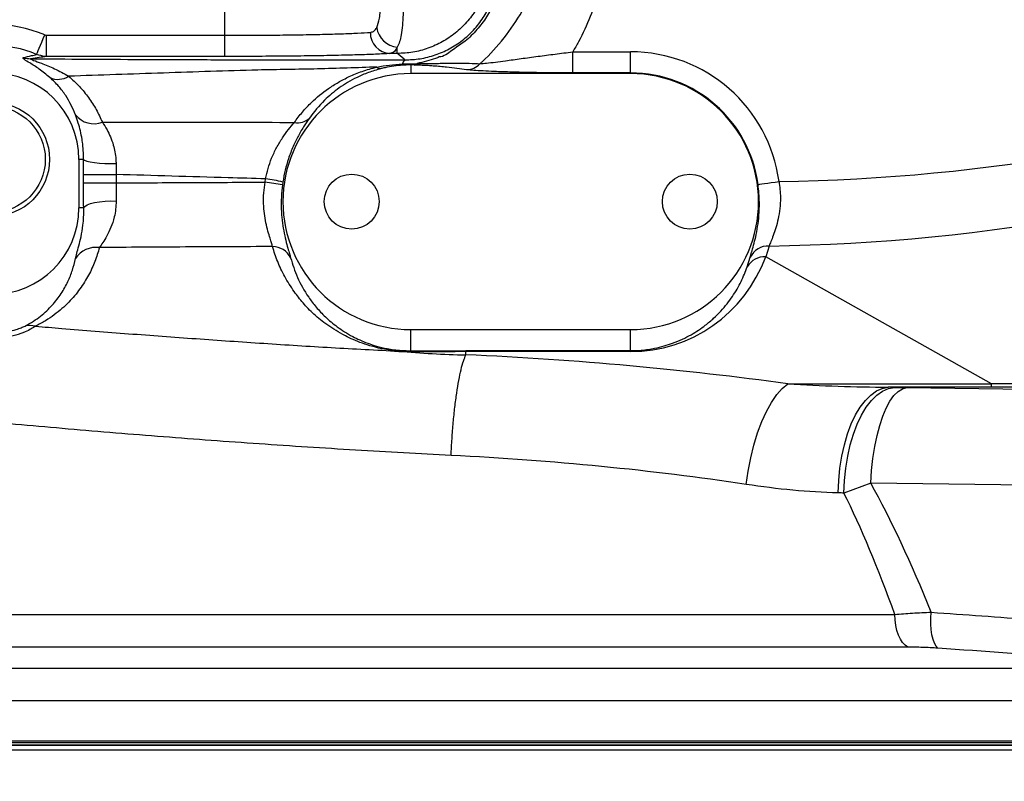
# Model space of a CAD drawing. Extents: x 0 to 8410, y 0 to 5940.
# Tile 79 of 158: x 4198 to 4431, y 1836 to 2016. Entities that reach past the tile are written whole.
import ezdxf

# ---------------------------------------------------------------- set-up
doc = ezdxf.new("R2010")
doc.units = 0
doc.header["$LTSCALE"] = 10
doc.layers.get('0').update_dxf_attribs({"linetype": 'CONTINUOUS'})
doc.styles.add('SLDTEXTSTYLE0', font='TXT', dxfattribs={"width": 0.605})
doc.dimstyles.new('SLDDIMSTYLE1', dxfattribs={"dimtxt": 50, "dimasz": 50, "dimexe": 0, "dimexo": 0.0625, "dimgap": 12.5, "dimtad": 1, "dimdec": 1, "dimrnd": 1e-09, "dimzin": 12, "dimtxsty": 'SLDTEXTSTYLE0', "dimsah": 1, "dimcen": 0.09, "dimazin": 3, "dimtfac": 1, "dimtofl": 0, "dimtmove": 0, "dimatfit": 3, "dimtolj": 1, "dimtzin": 12})
doc.dimstyles.new('SLDDIMSTYLE10', dxfattribs={"dimtxt": 50, "dimasz": 50, "dimexe": 0, "dimexo": 0.0625, "dimgap": -12.5, "dimtad": 0, "dimtih": 1, "dimtoh": 1, "dimdec": 1, "dimlfac": 0.5, "dimrnd": 1e-09, "dimzin": 12, "dimtxsty": 'SLDTEXTSTYLE0', "dimblk1": 'NONE', "dimsah": 1, "dimcen": 0, "dimazin": 3, "dimtfac": 1, "dimtmove": 0, "dimatfit": 3, "dimtolj": 1})
doc.dimstyles.new('SLDDIMSTYLE2', dxfattribs={"dimtxt": 50, "dimasz": 50, "dimexe": 0, "dimexo": 0.0625, "dimgap": 12.5, "dimtad": 1, "dimdec": 0, "dimrnd": 1e-09, "dimzin": 12, "dimtxsty": 'SLDTEXTSTYLE0', "dimsah": 1, "dimcen": 0.09, "dimazin": 3, "dimtfac": 1, "dimtofl": 0, "dimtmove": 0, "dimatfit": 3, "dimtolj": 1, "dimtzin": 12})

# ---------------------------------------------------------------- blocks, each defined once
blk = doc.blocks.new('_D_1')
at = {"color": 7, "linetype": 'CONTINUOUS'}
for p, q in [((4681.63, 2513.02), (4681.63, 1264.41)), ((4261.63, 1476.98), (4261.63, 1264.41)), ((4681.63, 1279.41), (4261.63, 1279.41))]:
    blk.add_line(p, q, dxfattribs=at)
for points in [[(4261.63, 1279.41), (4311.63, 1271.91), (4311.63, 1286.91)], [(4681.63, 1279.41), (4631.63, 1286.91), (4631.63, 1271.91)]]:
    blk.add_solid(points, dxfattribs=at)
at = {"color": 7, "linetype": 'CONTINUOUS', "insert": (4414.34, 1343.86), "char_height": 50, "attachment_point": 1, "style": 'SLDTEXTSTYLE0'}
blk.add_mtext('420', dxfattribs=at)
blk = doc.blocks.new('_D_4')
at = {"color": 7, "linetype": 'CONTINUOUS'}
for p, q in [((3314.5, 2596.74), (3314.5, 1264.41)), ((4261.63, 1476.98), (4261.63, 1264.41)), ((3314.5, 1279.41), (4261.63, 1279.41))]:
    blk.add_line(p, q, dxfattribs=at)
for points in [[(3314.5, 1279.41), (3364.5, 1271.91), (3364.5, 1286.91)], [(4261.63, 1279.41), (4211.63, 1286.91), (4211.63, 1271.91)]]:
    blk.add_solid(points, dxfattribs=at)
at = {"color": 7, "linetype": 'CONTINUOUS', "insert": (3730.78, 1343.86), "char_height": 50, "attachment_point": 1, "style": 'SLDTEXTSTYLE0'}
blk.add_mtext('947', dxfattribs=at)
blk = doc.blocks.new('_D_5')
at = {"color": 7, "linetype": 'CONTINUOUS'}
for p, q in [((7748.62, 2513.02), (7748.62, 776.49)), ((4261.63, 1476.98), (4261.63, 776.49)), ((4261.63, 791.49), (7748.62, 791.49))]:
    blk.add_line(p, q, dxfattribs=at)
for points in [[(4261.63, 791.49), (4311.63, 783.99), (4311.63, 798.99)], [(7748.62, 791.49), (7698.62, 798.99), (7698.62, 783.99)]]:
    blk.add_solid(points, dxfattribs=at)
at = {"color": 7, "linetype": 'CONTINUOUS', "insert": (5928.74, 855.94), "char_height": 50, "attachment_point": 1, "style": 'SLDTEXTSTYLE0'}
blk.add_mtext('3487', dxfattribs=at)
blk = doc.blocks.new('_D_6')
at = {"color": 7, "linetype": 'CONTINUOUS'}
for p, q in [((4661.63, 2533.02), (3022.36, 2533.02)), ((3037.36, 1533.02), (3037.36, 2533.02)), ((4543.1, 1533.02), (3022.36, 1533.02))]:
    blk.add_line(p, q, dxfattribs=at)
for points in [[(3037.36, 2533.02), (3029.86, 2483.02), (3044.86, 2483.02)], [(3037.36, 1533.02), (3044.86, 1583.02), (3029.86, 1583.02)]]:
    blk.add_solid(points, dxfattribs=at)
at = {"color": 7, "linetype": 'CONTINUOUS', "insert": (2972.9, 1956.63), "char_height": 50, "attachment_point": 1, "rotation": 90, "style": 'SLDTEXTSTYLE0'}
blk.add_mtext('1000', dxfattribs=at)
blk = doc.blocks.new('_D_9')
at = {"color": 7, "linetype": 'CONTINUOUS'}
for p, q in [((6136.63, 4639.08), (2746.63, 4639.08)), ((2761.63, 4639.08), (2761.63, 1533.02)), ((3861.91, 1533.02), (2746.63, 1533.02))]:
    blk.add_line(p, q, dxfattribs=at)
for points in [[(2761.63, 4639.08), (2754.13, 4589.08), (2769.13, 4589.08)], [(2761.63, 1533.02), (2769.13, 1583.02), (2754.13, 1583.02)]]:
    blk.add_solid(points, dxfattribs=at)
at = {"color": 7, "linetype": 'CONTINUOUS', "insert": (2697.18, 3009.66), "char_height": 50, "attachment_point": 1, "rotation": 90, "style": 'SLDTEXTSTYLE0'}
blk.add_mtext('3106', dxfattribs=at)
blk = doc.blocks.new('_D_25')
at = {"color": 7, "linetype": 'CONTINUOUS'}
for p, q in [((2062.62, 5429.6), (2293.31, 4952.44)), ((2293.31, 4952.44), (2402.63, 4726.35)), ((2433.35, 4741.69), (2433.35, 4820.85)), ((2433.35, 4820.85), (2655.21, 4820.85)), ((2655.21, 4820.85), (2655.21, 4741.69)), ((2655.21, 4741.69), (2433.35, 4741.69)), ((2402.63, 4726.35), (2660.94, 4726.35))]:
    blk.add_line(p, q, dxfattribs=at)
blk.add_arc((2177.97, 5191.02), 4417.95, 270.87652, 299.0424, dxfattribs=at)
blk.add_solid([(2293.31, 4952.44), (2308.32, 4904.16), (2321.83, 4910.69)], dxfattribs=at)
at = {"color": 7, "linetype": 'CONTINUOUS', "char_height": 50, "attachment_point": 1, "style": 'SLDTEXTSTYLE0'}
for s, insert in [('%%c', (2450.54, 4806.14)), ('265', (2523.44, 4806.28))]:
    blk.add_mtext(s, dxfattribs=dict(at, insert=insert))
blk = doc.blocks.new('_NONE')

msp = doc.modelspace()

# ---------------------------------------------------------------- linework, layer by layer
at = {"color": 8, "linetype": 'CONTINUOUS'}
for p, q in [((4246.634054, 2012.350817), (4246.634054, 2082.72176)), ((4204.428041, 2007.352521), (4204.428041, 2012.350817)), ((4204.428041, 2012.350817), (4246.634054, 2012.350817)), ((4246.634054, 2007.352521), (4246.634054, 2012.350817)), ((4287.412014, 2008.047779), (4287.412014, 2009.577741)), ((4328.939932, 2003.454705), (4328.939932, 2008.447875)), ((4328.939932, 2008.447875), (4342.634054, 2008.447875)), ((4342.634054, 2003.454705), (4342.634054, 2008.447875)), ((4246.634054, 2007.352521), (4204.428041, 2007.352521)), ((4287.412014, 2008.047779), (4285.69638, 2008.047779)), ((4290.634053, 2005.3355), (4290.634053, 2003.283789)), ((4291.403188, 2005.318781), (4290.634053, 2005.3355)), ((4291.146411, 2005.643358), (4292.095976, 2005.670537)), ((4342.634054, 2003.454705), (4328.939932, 2003.454705)), ((4342.634054, 2003.454705), (4342.634054, 2003.283789)), ((4213.173805, 1983.021726), (4212.071495, 1983.021726)), ((4213.147612, 1979.435523), (4213.173805, 1983.021726)), ((4220.87569, 1982.044985), (4220.898131, 1979.435523)), ((4213.147612, 1977.443148), (4213.147612, 1979.435523)), ((4213.147612, 1979.435523), (4220.898131, 1979.435523)), ((4220.898131, 1979.435523), (4220.898131, 1977.443148)), ((4256.137003, 1977.614959), (4256.24862, 1978.410889)), ((4213.147612, 1977.443148), (4220.898131, 1977.443148)), ((4220.898131, 1977.443148), (4220.899334, 1973.136325)), ((4260.337827, 1977.655907), (4260.23999, 1976.971497)), ((4213.21998, 1971.521725), (4212.071495, 1971.521725)), ((4375.397505, 1962.526222), (4374.600986, 1959.965696)), ((4370.239386, 1957.637836), (4370.920258, 1959.880401)), ((4427.992674, 1929.93166), (4374.600986, 1959.965696)), ((4290.634053, 1937.751551), (4290.634053, 1942.759712)), ((4342.634054, 1937.776645), (4342.634054, 1942.759712)), ((4290.634053, 1937.751551), (4303.654464, 1937.776645)), ((4303.654464, 1937.776645), (4342.634054, 1937.776645)), ((4303.654464, 1937.776645), (4303.654464, 1937.541981)), ((4303.654464, 1936.807145), (4303.654464, 1937.541981)), ((4342.634054, 1937.541981), (4303.654464, 1937.541981)), ((4342.634054, 1937.776645), (4342.634054, 1937.541981)), ((4379.838312, 1929.93166), (4427.992674, 1929.93166)), ((4427.992674, 1929.120888), (4403.566213, 1929.120888)), ((4405.068087, 1929.092516), (4407.966735, 1929.04674)), ((4407.966735, 1929.04674), (4479.716258, 1928.131511)), ((4427.992674, 1929.120888), (4427.992674, 1929.93166)), ((4399.455594, 1906.458099), (4393.115254, 1904.107739)), ((4471.205117, 1905.54287), (4399.455594, 1906.458099)), ((3986.634048, 1875.390013), (4405.142578, 1875.390013)), ((4408.236848, 1867.662598), (3980.704608, 1867.662598)), ((3962.063493, 1862.667729), (4468.027698, 1862.667729)), ((4485.0062, 1854.940315), (3956.134053, 1854.940315)), ((3964.719834, 1845.107515), (4558.548274, 1845.107515)), ((4575.54421, 1843.32036), (3936.762484, 1843.32036)), ((4573.2089, 1844.483693), (3950.059207, 1844.483693))]:
    msp.add_line(p, q, dxfattribs=at)
at = {"color": 7, "linetype": 'CONTINUOUS'}
for p, q in [((4342.634054, 2003.283789), (4290.634053, 2003.283789)), ((4212.071495, 1983.021726), (4212.071495, 1971.521725)), ((4290.634053, 1942.759712), (4342.634054, 1942.759712)), ((3956.134053, 1845.521738), (4567.134055, 1845.521738)), ((3950.930776, 1844.521751), (4572.337331, 1844.521751))]:
    msp.add_line(p, q, dxfattribs=at)
at = {"color": 8, "linetype": 'CONTINUOUS', "flags": 128}
for points in [[(4202.096341, 2007.84107), (4202.160722, 2007.993807), (4202.289241, 2008.298685), (4202.477491, 2008.745243), (4202.719012, 2009.318193), (4203.005528, 2009.997894), (4203.327211, 2010.761012), (4203.673033, 2011.581411), (4204.031134, 2012.430896)], [(4289.234577, 2006.543686), (4289.037042, 2006.706704), (4287.643017, 2007.857134), (4287.412014, 2008.047779)], [(4213.173805, 1983.021726), (4213.434102, 1982.802023), (4213.975104, 1982.593079), (4214.770241, 1982.405176), (4215.780473, 1982.247581), (4216.9562, 1982.127954), (4218.239693, 1982.052256), (4219.567927, 1982.024123), (4220.87569, 1982.044985)], [(4372.793751, 1977.090945), (4372.931549, 1977.109541), (4373.242127, 1977.151443), (4373.71433, 1977.215161), (4374.331201, 1977.298399), (4375.070581, 1977.398147), (4375.905918, 1977.510859), (4376.8072, 1977.632453), (4377.742062, 1977.758606)], [(4213.21998, 1971.521725), (4213.477058, 1971.884479), (4214.014454, 1972.229441), (4214.805825, 1972.539713), (4215.812395, 1972.800096), (4216.984837, 1972.997834), (4218.265688, 1973.123242), (4219.592193, 1973.170181), (4220.899334, 1973.136325)], [(4369.987952, 1906.139244), (4370.440358, 1909.316619), (4371.047663, 1912.441631), (4371.799851, 1915.462752), (4372.684533, 1918.330212), (4373.68712, 1920.996745), (4374.791095, 1923.418392), (4375.978263, 1925.555249), (4377.229044, 1927.372058), (4378.522838, 1928.838928), (4379.838312, 1929.93166)], [(4391.738536, 1904.136111), (4391.864436, 1907.090415), (4392.154353, 1910.003294), (4392.604249, 1912.833949), (4393.207805, 1915.542652), (4393.956559, 1918.091496), (4394.840019, 1920.444687), (4395.845803, 1922.569295), (4396.959799, 1924.435516), (4398.166405, 1926.017185), (4399.448695, 1927.292128), (4400.788712, 1928.242494), (4402.167665, 1928.854932), (4403.566213, 1929.120888)], [(4393.115254, 1904.107739), (4393.242361, 1907.062222), (4393.535258, 1909.97528), (4393.989848, 1912.806054), (4394.599738, 1915.514906), (4395.356374, 1918.063839), (4396.249177, 1920.41712), (4397.265615, 1922.541757), (4398.391428, 1924.407949), (4399.610849, 1925.989558), (4400.906773, 1927.264382), (4402.261036, 1928.214599), (4403.654667, 1928.826829), (4405.068087, 1929.092516)], [(4399.455594, 1906.458099), (4399.649101, 1909.423758), (4399.962576, 1912.31211), (4400.391491, 1915.081461), (4400.929677, 1917.691846), (4401.569339, 1920.105686), (4402.301269, 1922.288139), (4403.114917, 1924.207677), (4403.998556, 1925.836702), (4404.9394, 1927.15164), (4405.923935, 1928.133567), (4406.937914, 1928.768327), (4407.966735, 1929.04674)], [(4408.236848, 1867.662598), (4407.5944, 1868.103107), (4406.997981, 1868.738254), (4406.463506, 1869.551082), (4406.00528, 1870.519926), (4405.635523, 1871.618827), (4405.364128, 1872.81849), (4405.198338, 1874.086847), (4405.142578, 1875.390013)], [(4415.340947, 1867.424627), (4414.906042, 1867.898573), (4414.519729, 1868.597795), (4414.19399, 1869.500627), (4413.938956, 1870.578964), (4413.762542, 1871.79934), (4413.670229, 1873.123874), (4413.664894, 1874.511381), (4413.746687, 1875.918795)]]:
    msp.add_lwpolyline(points, dxfattribs=at)
at = {"color": 7, "linetype": 'CONTINUOUS'}
for centre, radius in [((4191.634054, 1983.021738), 13.5), ((4191.634054, 1983.021738), 12.5), ((4276.634054, 1973.021738), 6.5), ((4356.634054, 1973.021738), 6.5)]:
    msp.add_circle(centre, radius, dxfattribs=at)
at = {"color": 8, "linetype": 'CONTINUOUS'}
for centre, radius, start, end in [((4191.634054, 1983.021738), 31.915306, 67.14273059, 112.85726164), ((4285.933704, 2012.930972), 4.888956, 178.65127346, 267.21760732), ((4287.832687, 2014.880864), 5.319782, 187.42362409, 265.46448312), ((4191.634054, 1983.021738), 26.934332, 67.14273059, 112.85726164), ((4342.634054, 1973.021738), 35.426124, 7.68407703, 90), ((4200.737885, 2012.585733), 5.761735, 252.06827567, 269.66688402), ((4290.057852, 2005.381532), 1.424213, 125.31393522, 172.43502298), ((4283.528219, 2005.794714), 1.32601, 225.73132019, 270.92908325), ((4289.224229, 2005.653399), 0.584317, 188.3018421, 217.72610856), ((4290.452933, 2006.21721), 0.900121, 281.6081439, 320.39224468), ((4291.216843, 2006.543894), 1.239204, 278.64863659, 315.18886668), ((4303.705903, 2008.764229), 4.539835, 271.767739, 316.37805252), ((4207.168323, 2006.454322), 4.518983, 244.85756854, 303.4172403), ((4342.634054, 1973.021738), 30.432976, 7.68407703, 90), ((4215.645221, 1996.959878), 5.526744, 217.95623315, 291.1920232), ((4263.900187, 1995.503896), 3.845938, 257.5263006, 315.03815454), ((4250.571236, 1936.208834), 42.582228, 76.74070087, 82.33807983), ((4250.489828, 1928.20324), 49.733375, 78.69400939, 83.48005962), ((4216.207763, 1956.287645), 5.922146, 82.9383856, 146.4210747), ((4257.873869, 1957.562788), 4.82432, 26.83187555, 89.7086576), ((4375.22996, 1957.69864), 4.830488, 88.01229785, 153.14945804), ((4374.361758, 1955.163935), 4.807717, 87.14783352, 149.03135352), ((4200.488337, 1938.683391), 5.049667, 74.97966586, 102.69024885), ((4290.255437, 1937.462791), 0.476164, 6.52704792, 37.33182259)]:
    msp.add_arc(centre, radius, start, end, dxfattribs=at)
at = {"color": 7, "linetype": 'CONTINUOUS'}
for centre, radius, start, end in [((4191.634054, 1983.021738), 20.437443, 0, 180), ((4290.634054, 1973.021738), 30.262039, 90, 270), ((4342.634054, 1973.021738), 30.262039, 270, 90), ((4191.634054, 1971.521738), 20.437443, 180, 0)]:
    msp.add_arc(centre, radius, start, end, dxfattribs=at)
at = {"color": 8, "linetype": 'CONTINUOUS'}
for centre, major_axis, ratio, start_param, end_param in [((4302.527634, 2381.18739), (-400.643515, 225.370982), 0.8353605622, 2.1808208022, 2.5195251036), ((4302.527634, 2381.18739), (412.29268, -231.923899), 0.8455810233, 5.31666714, 5.6611177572), ((4342.634054, 1972.157217), (0, 34.615229), 0.9867179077, 3.1415926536, 4.352467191), ((4261.634054, 1840.974601), (300, 0), 0.3226223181, 1.1658013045, 1.4302662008), ((4261.634054, 1919.89127), (300, 0), 0.0349207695, 1.0722908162, 1.0779819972), ((5162.803109, 1897.2631), (862.311989, -26.542686), 0.0222758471, 2.4160945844, 2.5915424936), ((5162.803109, 1880.273456), (854.597071, -42.036238), 0.0291133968, 2.4317204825, 2.6071683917), ((4261.634054, 1817.182176), (275, 0), 0.3519516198, 1.1658013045, 1.4302646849), ((4248.016232, -1326.997627), (108.624196, 3271.385348), 0.0903832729, 6.0812107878, 6.1337311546), ((4261.634054, 1894.906499), (275, 0), 0.0380953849, 1.0722908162, 1.0779819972), ((4261.634054, -1330.831458), (94.64537, 3271.391552), 0.0789266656, 6.0855173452, 6.1360290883)]:
    msp.add_ellipse(centre, major_axis=major_axis, ratio=ratio, start_param=start_param, end_param=end_param, dxfattribs=at)
for points, knots in [([(4306.992324, 2005.632212), (4307.166008, 2005.789368), (4309.225106, 2007.652527), (4312.829578, 2011.608499), (4316.761318, 2017.417784), (4319.525896, 2023.134546), (4321.47737, 2028.500809), (4323.152541, 2033.96501), (4327.735288, 2048.758654), (4335.885742, 2072.688986), (4344.254585, 2097.12726), (4348.924071, 2110.484472), (4349.734897, 2112.803866)], [0, 0, 0, 0, 0.0060365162, 0.071565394, 0.137130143, 0.1861134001, 0.2352704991, 0.284635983, 0.3339044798, 0.6352827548, 0.9366691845, 1, 1, 1, 1]), ([(4361.737104, 2112.212171), (4357.819315, 2099.441444), (4349.983327, 2073.898653), (4341.066679, 2044.154941), (4335.85045, 2024.998482), (4333.195104, 2016.721159), (4330.967346, 2011.921245), (4329.401775, 2009.239106), (4328.939932, 2008.447875)], [0, 0, 0, 0, 0.36780854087, 0.73565558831, 0.85482438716, 0.91449452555, 0.97477591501, 1, 1, 1, 1]), ([(4309.202088, 2027.10255), (4309.099788, 2026.471773), (4308.799804, 2024.622096), (4307.834331, 2021.648336), (4306.14645, 2018.334826), (4303.908254, 2015.359942), (4301.213291, 2012.792756), (4298.117621, 2010.721493), (4294.724342, 2009.199401), (4291.119545, 2008.235272), (4288.647858, 2008.110277), (4287.412014, 2008.047779)], [0, 0, 0, 0, 0.0607305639, 0.1780851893, 0.2954399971, 0.4128440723, 0.530248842, 0.6477023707, 0.7651560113, 0.8825780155, 1, 1, 1, 1]), ([(4289.234577, 2006.543686), (4290.428976, 2006.594944), (4292.856296, 2006.699114), (4296.400923, 2007.614698), (4299.772941, 2009.066582), (4302.836872, 2011.061382), (4305.551084, 2013.559077), (4307.801337, 2016.448958), (4309.503378, 2019.671142), (4310.586295, 2022.756231), (4310.917527, 2024.769291), (4311.050458, 2025.577177)], [0, 0, 0, 0, 0.1139837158, 0.23164351, 0.3450713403, 0.4618566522, 0.5758928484, 0.6931590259, 0.8061039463, 0.9221851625, 1, 1, 1, 1]), ([(4312.033942, 2025.973131), (4311.839837, 2024.972191), (4311.412229, 2022.76716), (4310.147921, 2019.538038), (4308.34495, 2016.251886), (4306.008065, 2013.282212), (4303.32068, 2010.669467), (4300.35765, 2008.903837), (4298.456626, 2007.238999), (4297.322409, 2007.239004), (4297.322391, 2007.239004)], [0, 0, 0, 0, 0.1228727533, 0.2706839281, 0.4185215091, 0.5725000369, 0.7264044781, 0.8632243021, 0.9999977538, 1, 1, 1, 1]), ([(4282.557495, 2014.193525), (4282.800393, 2014.854213), (4283.181799, 2015.891652), (4283.4152, 2018.012665), (4283.518238, 2019.630036), (4283.552621, 2020.710966), (4283.565041, 2021.101405)], [0, 0, 0, 0, 0.40218277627, 0.63152260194, 0.86690355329, 1, 1, 1, 1]), ([(4288.852314, 2018.782844), (4288.837635, 2018.262139), (4288.797058, 2016.822774), (4288.660393, 2014.648553), (4288.386167, 2012.520008), (4287.988356, 2010.781051), (4287.605592, 2009.981901), (4287.412014, 2009.577741)], [0, 0, 0, 0, 0.1282222, 0.3544399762, 0.5867147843, 0.7909859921, 1, 1, 1, 1]), ([(4246.634054, 2012.350817), (4248.684093, 2012.353745), (4252.843642, 2012.359685), (4258.88065, 2012.407619), (4264.622071, 2012.483369), (4269.808879, 2012.586323), (4274.363024, 2012.71488), (4278.290409, 2012.867018), (4280.107502, 2012.985068), (4281.046102, 2013.046046)], [0, 0, 0, 0, 0.1391387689, 0.2823138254, 0.4214552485, 0.5646314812, 0.7037997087, 0.8470008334, 1, 1, 1, 1]), ([(4281.046102, 2013.046046), (4281.302827, 2013.101579), (4281.825117, 2013.214557), (4282.288291, 2013.711559), (4282.507693, 2014.104363), (4282.557495, 2014.193525)], [0, 0, 0, 0, 0.4276822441, 0.8700902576, 1, 1, 1, 1]), ([(4204.031134, 2012.430896), (4204.140926, 2012.395368), (4204.271198, 2012.353213), (4204.406734, 2012.351143), (4204.428041, 2012.350817)], [0, 0, 0, 0, 0.842792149, 1, 1, 1, 1]), ([(4287.412014, 2009.577741), (4287.355445, 2009.458812), (4287.11145, 2008.945844), (4286.589551, 2008.279688), (4285.996796, 2008.125781), (4285.69638, 2008.047779)], [0, 0, 0, 0, 0.1295665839, 0.5588528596, 1, 1, 1, 1]), ([(4306.992324, 2005.632212), (4307.48343, 2005.672928), (4308.492698, 2005.756604), (4310.617099, 2006.019624), (4313.327363, 2006.38472), (4316.699832, 2006.846178), (4320.643138, 2007.371992), (4324.759299, 2007.911328), (4327.536418, 2008.267747), (4328.939932, 2008.447875)], [0, 0, 0, 0, 0.1091151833, 0.2242422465, 0.3419997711, 0.5068091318, 0.6751780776, 0.8358400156, 1, 1, 1, 1]), ([(4205.248343, 2002.363493), (4204.393755, 2003.057853), (4202.685002, 2004.44623), (4200.56537, 2005.756299), (4199.186256, 2006.583804), (4198.711595, 2006.987245), (4198.897276, 2007.073067), (4198.963942, 2007.10388)], [0, 0, 0, 0, 0.2762262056, 0.5523154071, 0.7602640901, 0.9139265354, 1, 1, 1, 1]), ([(4198.963942, 2007.10388), (4199.627615, 2007.249834), (4200.755139, 2007.497796), (4201.70541, 2007.741013), (4202.096341, 2007.84107)], [0, 0, 0, 0, 0.58861096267, 1, 1, 1, 1]), ([(4200.704387, 2006.824096), (4200.672919, 2006.803324), (4200.581432, 2006.742936), (4201.461251, 2006.393079), (4203.427739, 2005.682675), (4206.313676, 2004.531019), (4208.537206, 2003.301597), (4209.657071, 2002.682407)], [0, 0, 0, 0, 0.0727271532, 0.2114406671, 0.4166465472, 0.7061981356, 1, 1, 1, 1]), ([(4204.428041, 2007.352521), (4203.868201, 2007.264178), (4202.748241, 2007.087449), (4201.385784, 2006.911895), (4200.704387, 2006.824096)], [0, 0, 0, 0, 0.4998757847, 1, 1, 1, 1]), ([(4200.704387, 2006.824096), (4205.007905, 2006.788488), (4213.640342, 2006.717062), (4227.035317, 2006.642737), (4238.42593, 2006.602059), (4247.679888, 2006.583893), (4258.097603, 2006.576223), (4269.072683, 2006.572213), (4280.608883, 2006.563717), (4286.357985, 2006.550366), (4289.234577, 2006.543686)], [0, 0, 0, 0, 0.15107240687, 0.30303650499, 0.45784487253, 0.53569965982, 0.61368128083, 0.80677169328, 0.90331724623, 1, 1, 1, 1]), ([(4204.428041, 2007.352521), (4204.302935, 2007.354961), (4203.506179, 2007.3705), (4202.741202, 2007.625831), (4202.096341, 2007.84107)], [0, 0, 0, 0, 0.1570203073, 1, 1, 1, 1]), ([(4285.69638, 2008.047779), (4285.194569, 2008.016962), (4284.190947, 2007.955328), (4281.75436, 2007.843329), (4278.143162, 2007.71723), (4272.991218, 2007.589077), (4267.080269, 2007.485727), (4260.600088, 2007.409803), (4253.715578, 2007.361759), (4248.994561, 2007.3556), (4246.634054, 2007.352521)], [0, 0, 0, 0, 0.0765666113, 0.1531332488, 0.2942922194, 0.435450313, 0.5765875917, 0.717724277, 0.8588622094, 1, 1, 1, 1]), ([(4297.322391, 2007.239004), (4297.322372, 2007.238994), (4297.05892, 2007.098485), (4295.327738, 2006.500537), (4293.56805, 2006.048604), (4292.095976, 2005.670537)], [0, 0, 0, 0, 0.0000115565, 0.1634553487, 1, 1, 1, 1]), ([(4282.602633, 2004.845192), (4277.912956, 2004.679636), (4268.530751, 2004.348423), (4255.407623, 2004.200837), (4243.249113, 2003.810072), (4232.014535, 2003.430321), (4220.787119, 2003.056042), (4213.367082, 2002.806952), (4209.657071, 2002.682407)], [0, 0, 0, 0, 0.1922100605, 0.3845370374, 0.5374246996, 0.6902427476, 0.8451216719, 1, 1, 1, 1]), ([(4263.069497, 1991.74874), (4263.685611, 1992.572482), (4264.920551, 1994.223592), (4267.49654, 1996.935324), (4270.325258, 1999.28071), (4273.425476, 2001.249983), (4276.073526, 2002.638685), (4279.074938, 2003.900257), (4281.418148, 2004.527914), (4282.602633, 2004.845192)], [0, 0, 0, 0, 0.1493739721, 0.2994055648, 0.5237350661, 0.6386437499, 0.7535134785, 0.8754018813, 1, 1, 1, 1]), ([(4283.549721, 2004.468878), (4282.536847, 2004.176971), (4280.485948, 2003.585909), (4277.095497, 2002.089748), (4273.520642, 1999.921889), (4269.721818, 1996.741946), (4267.747268, 1994.222608), (4266.621486, 1992.786218)], [0, 0, 0, 0, 0.1186932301, 0.2403339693, 0.4648988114, 0.6949143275, 1, 1, 1, 1]), ([(4282.602633, 2004.845192), (4283.573671, 2005.016173), (4285.534023, 2005.361352), (4287.602271, 2005.499376), (4288.646035, 2005.569031)], [0, 0, 0, 0, 0.4953389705, 1, 1, 1, 1]), ([(4288.762067, 2005.295863), (4288.04016, 2005.232388), (4286.566865, 2005.102846), (4284.862398, 2004.785959), (4283.871937, 2004.54671), (4283.549721, 2004.468878)], [0, 0, 0, 0, 0.3932804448, 0.8026218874, 1, 1, 1, 1]), ([(4288.646035, 2005.569031), (4288.809865, 2005.575673), (4289.649837, 2005.609732), (4290.478983, 2005.628362), (4291.146411, 2005.643358)], [0, 0, 0, 0, 0.1950416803, 1, 1, 1, 1]), ([(4290.634053, 2005.3355), (4290.142057, 2005.337661), (4289.524499, 2005.340373), (4288.890892, 2005.303383), (4288.762067, 2005.295863)], [0, 0, 0, 0, 0.79667999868, 1, 1, 1, 1]), ([(4303.845948, 2004.226555), (4302.33177, 2004.416753), (4300.396422, 2004.659855), (4297.622863, 2004.94544), (4296.158152, 2005.073897), (4294.728445, 2005.175864), (4293.313709, 2005.258695), (4292.072938, 2005.297717), (4291.403188, 2005.318781)], [0, 0, 0, 0, 0.4783487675, 0.6114017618, 0.7443292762, 0.8250395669, 0.9055589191, 1, 1, 1, 1]), ([(4292.095976, 2005.670537), (4292.95186, 2005.672606), (4294.506565, 2005.676363), (4296.343617, 2005.703742), (4297.505995, 2005.732556), (4297.924322, 2005.732556), (4297.924334, 2005.732556)], [0, 0, 0, 0, 0.37766041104, 0.68601598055, 0.99999067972, 1, 1, 1, 1]), ([(4297.924334, 2005.732556), (4297.924348, 2005.732556), (4298.559987, 2005.732556), (4299.986651, 2005.769033), (4302.137653, 2005.774632), (4304.503899, 2005.742011), (4306.162084, 2005.668845), (4306.992324, 2005.632212)], [0, 0, 0, 0, 0.0000038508, 0.1791966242, 0.3604997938, 0.6798070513, 1, 1, 1, 1]), ([(4328.939932, 2003.454705), (4327.279629, 2003.459132), (4323.958518, 2003.467986), (4319.100786, 2003.535942), (4314.500385, 2003.641855), (4310.686431, 2003.77349), (4307.693498, 2003.917029), (4305.404441, 2004.060682), (4304.362164, 2004.171613), (4303.845948, 2004.226555)], [0, 0, 0, 0, 0.1623990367, 0.3248475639, 0.4889099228, 0.6528921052, 0.7694225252, 0.8858002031, 1, 1, 1, 1]), ([(4211.287489, 1993.560602), (4210.606621, 1995.096384), (4209.578762, 1997.414844), (4207.388284, 2000.31799), (4205.963434, 2001.679959), (4205.248343, 2002.363493)], [0, 0, 0, 0, 0.494294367, 0.7462008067, 1, 1, 1, 1]), ([(4209.657071, 2002.682407), (4210.53453, 2001.881872), (4212.29704, 2000.273874), (4214.432898, 1997.609633), (4216.2669, 1994.797678), (4217.183473, 1992.805773), (4217.64311, 1991.806884)], [0, 0, 0, 0, 0.2452814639, 0.4926849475, 0.7455945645, 1, 1, 1, 1]), ([(4213.173805, 1983.021726), (4213.170231, 1983.723646), (4213.162948, 1985.154256), (4212.999954, 1986.675817), (4212.770691, 1988.24645), (4212.45277, 1989.818241), (4211.907718, 1991.814035), (4211.510513, 1992.932566), (4211.287489, 1993.560602)], [0, 0, 0, 0, 0.15341555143, 0.31268245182, 0.36456786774, 0.55527523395, 0.75029442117, 1, 1, 1, 1]), ([(4266.621486, 1992.786218), (4266.216144, 1992.200018), (4265.393553, 1991.0104), (4264.044299, 1988.72975), (4262.755039, 1986.109913), (4261.690245, 1983.35232), (4260.849133, 1980.491382), (4260.510087, 1978.611187), (4260.337827, 1977.655907)], [0, 0, 0, 0, 0.1775375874, 0.3602900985, 0.5298341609, 0.7049464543, 0.8500907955, 1, 1, 1, 1]), ([(4217.64311, 1991.806884), (4222.839548, 1991.817769), (4233.250715, 1991.839577), (4248.443216, 1991.825959), (4258.433066, 1991.773218), (4263.069497, 1991.74874)], [0, 0, 0, 0, 0.3481121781, 0.6974496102, 1, 1, 1, 1]), ([(4217.64311, 1991.806884), (4218.016619, 1991.227177), (4218.682296, 1990.194008), (4219.572569, 1988.355222), (4220.211677, 1986.596798), (4220.642989, 1984.790763), (4220.842685, 1983.307883), (4220.867259, 1982.367582), (4220.87569, 1982.044985)], [0, 0, 0, 0, 0.2432392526, 0.4335068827, 0.6275719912, 0.7729793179, 0.9221140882, 1, 1, 1, 1]), ([(4256.24862, 1978.410889), (4256.430786, 1979.231787), (4256.800367, 1980.897228), (4257.698461, 1983.386676), (4258.857613, 1985.837287), (4260.232187, 1988.11121), (4261.704167, 1990.138792), (4262.610283, 1991.207252), (4263.069497, 1991.74874)], [0, 0, 0, 0, 0.1486873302, 0.3016576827, 0.4734437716, 0.6502937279, 0.8227711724, 1, 1, 1, 1]), ([(4256.24862, 1978.410889), (4253.296263, 1978.494068), (4245.861172, 1978.703541), (4234.036375, 1979.045668), (4225.28103, 1979.305468), (4220.898131, 1979.435523)], [0, 0, 0, 0, 0.247503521, 0.6233025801, 1, 1, 1, 1]), ([(4213.21998, 1971.521725), (4213.199102, 1972.484603), (4213.156936, 1974.429234), (4213.15074, 1976.432031), (4213.147612, 1977.443148)], [0, 0, 0, 0, 0.4951470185, 1, 1, 1, 1]), ([(4220.898131, 1977.443148), (4226.690598, 1977.477505), (4238.299898, 1977.546363), (4250.182987, 1977.592062), (4256.137003, 1977.614959)], [0, 0, 0, 0, 0.4989505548, 1, 1, 1, 1]), ([(4257.8984, 1962.387045), (4257.830978, 1962.651102), (4257.696106, 1963.179333), (4257.301467, 1964.40612), (4256.823411, 1965.993362), (4256.335604, 1967.952975), (4255.959519, 1970.156768), (4255.760421, 1972.538176), (4255.783809, 1975.056428), (4256.019274, 1976.762132), (4256.137003, 1977.614959)], [0, 0, 0, 0, 0.1132909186, 0.226631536, 0.3574827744, 0.48835696, 0.6160960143, 0.743790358, 0.8718990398, 1, 1, 1, 1]), ([(4260.23999, 1976.971497), (4260.138937, 1976.018901), (4259.933082, 1974.078379), (4259.941433, 1971.236463), (4260.151293, 1968.529955), (4260.534595, 1966.039602), (4261.023831, 1963.815053), (4261.510227, 1962.0262), (4261.927991, 1960.635249), (4262.094652, 1960.040548), (4262.178777, 1959.74036)], [0, 0, 0, 0, 0.1189178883, 0.2422460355, 0.3649475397, 0.4915654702, 0.6233469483, 0.7587290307, 0.8782136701, 1, 1, 1, 1]), ([(4370.920258, 1959.880401), (4371.02178, 1960.239105), (4371.227354, 1960.965454), (4371.715131, 1962.620159), (4372.230895, 1964.662903), (4372.695521, 1967.039743), (4373.023532, 1969.778946), (4373.178715, 1973.124899), (4372.933405, 1975.652172), (4372.793751, 1977.090945)], [0, 0, 0, 0, 0.14081550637, 0.28514149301, 0.41933388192, 0.55711751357, 0.68689808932, 0.82175151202, 1, 1, 1, 1]), ([(4377.742062, 1977.758606), (4377.897761, 1976.487259), (4378.16623, 1974.295099), (4377.964151, 1971.322274), (4377.569914, 1968.908141), (4377.002697, 1966.782465), (4376.385564, 1964.983001), (4375.790217, 1963.505337), (4375.528373, 1962.852504), (4375.397505, 1962.526222)], [0, 0, 0, 0, 0.18824961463, 0.3245955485, 0.46107998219, 0.59584396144, 0.73065104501, 0.86538082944, 1, 1, 1, 1]), ([(4211.273877, 1959.563096), (4211.365379, 1959.943539), (4211.550234, 1960.712116), (4212.069821, 1962.465686), (4212.619116, 1964.664869), (4213.021364, 1967.005297), (4213.23497, 1969.348932), (4213.225027, 1970.790136), (4213.21998, 1971.521725)], [0, 0, 0, 0, 0.1985017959, 0.4010161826, 0.5853931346, 0.7754068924, 0.885991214, 1, 1, 1, 1]), ([(4220.899334, 1973.136325), (4220.876578, 1972.487161), (4220.830219, 1971.164715), (4220.41805, 1969.037067), (4219.693807, 1966.852171), (4218.711537, 1964.852748), (4217.702723, 1963.228185), (4217.193523, 1962.522183), (4216.935812, 1962.164869)], [0, 0, 0, 0, 0.1162746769, 0.2368692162, 0.4225908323, 0.615804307, 0.8055552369, 1, 1, 1, 1]), ([(4216.935812, 1962.164869), (4216.610055, 1961.062638), (4215.958106, 1958.856706), (4214.429913, 1955.584205), (4212.420387, 1952.349185), (4209.788087, 1949.184457), (4206.977373, 1946.699163), (4204.261668, 1944.832471), (4202.619351, 1943.984915), (4201.797018, 1943.560531)], [0, 0, 0, 0, 0.1599010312, 0.3200154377, 0.4884656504, 0.6573067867, 0.8280129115, 0.9138834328, 1, 1, 1, 1]), ([(4257.8984, 1962.387045), (4254.44345, 1962.37348), (4247.528227, 1962.346329), (4237.244387, 1962.294674), (4227.022214, 1962.235466), (4220.299692, 1962.188413), (4216.935812, 1962.164869)], [0, 0, 0, 0, 0.2490326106, 0.4984489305, 0.7490290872, 1, 1, 1, 1]), ([(4290.728515, 1937.516918), (4289.868433, 1937.532437), (4288.336973, 1937.560071), (4286.205061, 1937.789467), (4283.952992, 1938.1494), (4281.535739, 1938.725198), (4279.111823, 1939.511927), (4276.980458, 1940.373048), (4274.093625, 1941.771689), (4270.816669, 1943.769838), (4267.591147, 1946.387557), (4265.070507, 1949.059455), (4262.783951, 1952.032032), (4260.727042, 1955.292866), (4259.032806, 1958.842993), (4258.276496, 1961.205816), (4257.8984, 1962.387045)], [0, 0, 0, 0, 0.0286347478, 0.0509869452, 0.0733656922, 0.1107687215, 0.148285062, 0.1854155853, 0.2225737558, 0.3197511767, 0.417434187, 0.5155737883, 0.6133760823, 0.7422037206, 0.8711217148, 1, 1, 1, 1]), ([(4199.379025, 1943.609704), (4200.0494, 1943.98113), (4201.391949, 1944.72498), (4203.599664, 1946.348808), (4205.881615, 1948.515153), (4207.97978, 1951.263185), (4209.525768, 1954.04723), (4210.640465, 1956.821018), (4211.062664, 1958.648744), (4211.273877, 1959.563096)], [0, 0, 0, 0, 0.0837306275, 0.1676861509, 0.3365816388, 0.5076613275, 0.6791069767, 0.8394677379, 1, 1, 1, 1]), ([(4262.178777, 1959.74036), (4262.657828, 1958.196389), (4263.617492, 1955.103413), (4265.802093, 1951.198292), (4268.169477, 1948.074712), (4270.359469, 1945.737819), (4272.648404, 1943.791885), (4274.896508, 1942.248779), (4276.672571, 1941.212291), (4278.515782, 1940.306636), (4280.363249, 1939.544317), (4282.490434, 1938.840853), (4284.607676, 1938.324698), (4286.620549, 1937.996026), (4288.504374, 1937.790112), (4289.874197, 1937.765309), (4290.634053, 1937.751551)], [0, 0, 0, 0, 0.1967616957, 0.3941647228, 0.4915484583, 0.5891649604, 0.6880568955, 0.7379109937, 0.7879708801, 0.8243156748, 0.8609161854, 0.8962368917, 0.932485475, 0.9528696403, 0.9738562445, 1, 1, 1, 1]), ([(4342.634054, 1937.776645), (4343.480439, 1937.798341), (4344.917393, 1937.835176), (4346.801092, 1938.065631), (4348.659159, 1938.387794), (4350.621212, 1938.875322), (4352.833896, 1939.603499), (4354.958895, 1940.501306), (4357.661807, 1941.913263), (4360.105252, 1943.575212), (4362.327366, 1945.456843), (4364.58677, 1947.723717), (4366.835554, 1950.610902), (4368.884136, 1954.113788), (4369.787309, 1956.462302), (4370.239386, 1957.637836)], [0, 0, 0, 0, 0.0311963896, 0.0529638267, 0.075348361, 0.11209972, 0.1497572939, 0.2021230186, 0.2550495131, 0.3630769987, 0.4416353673, 0.5203893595, 0.6787899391, 0.8392201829, 1, 1, 1, 1]), ([(4201.797018, 1943.560531), (4201.485526, 1943.349641), (4200.862328, 1942.927716), (4199.306162, 1942.168896), (4197.216441, 1941.422092), (4194.754307, 1940.866606), (4192.254484, 1940.609549), (4189.939674, 1940.607113), (4187.154521, 1940.88303), (4184.660566, 1941.451232), (4182.408393, 1942.227779), (4180.852918, 1942.882413), (4179.095606, 1943.762015), (4177.300304, 1944.852708), (4176.45872, 1945.492917), (4176.021749, 1945.825328)], [0, 0, 0, 0, 0.0783946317, 0.1568429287, 0.2543799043, 0.3519467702, 0.4277905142, 0.5036086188, 0.5695998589, 0.6821047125, 0.7268650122, 0.7805534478, 0.834194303, 0.9139097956, 1, 1, 1, 1]), ([(4177.819276, 1945.398589), (4178.131227, 1945.176702), (4178.734942, 1944.747286), (4180.527182, 1943.820618), (4182.692706, 1942.996201), (4185.036715, 1942.381365), (4187.483307, 1941.963583), (4190.204631, 1941.780079), (4192.914562, 1941.906239), (4195.300966, 1942.266068), (4197.109537, 1942.72044), (4198.505252, 1943.198073), (4199.085303, 1943.471333), (4199.379025, 1943.609704)], [0, 0, 0, 0, 0.0769427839, 0.148906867, 0.2505376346, 0.3294334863, 0.4111612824, 0.5242100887, 0.6411981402, 0.7410160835, 0.8435704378, 0.9207884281, 1, 1, 1, 1]), ([(4201.797018, 1943.560531), (4203.880048, 1943.387416), (4211.193072, 1942.779651), (4223.850829, 1941.780585), (4239.790678, 1940.59921), (4255.794268, 1939.514464), (4271.795104, 1938.47014), (4287.80426, 1937.709352), (4298.314768, 1936.807145), (4303.654444, 1936.807145), (4303.654464, 1936.807145)], [0, 0, 0, 0, 0.0622983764, 0.2187148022, 0.3752489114, 0.5316648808, 0.6877374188, 0.8439275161, 0.9999994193, 1, 1, 1, 1]), ([(4303.654464, 1937.541981), (4300.318895, 1937.539482), (4296.005673, 1937.53625), (4291.703633, 1937.52049), (4290.728515, 1937.516918)], [0, 0, 0, 0, 0.7733358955, 1, 1, 1, 1]), ([(4300.152974, 1913.01473), (4300.22013, 1914.327863), (4300.354441, 1916.954123), (4300.661142, 1920.795645), (4301.035941, 1924.444174), (4301.477426, 1927.808136), (4301.97252, 1930.807823), (4302.509505, 1933.354341), (4303.074895, 1935.438261), (4303.461421, 1936.35085), (4303.654684, 1936.807145)], [0, 0, 0, 0, 0.1250003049, 0.2500000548, 0.3749995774, 0.499999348, 0.6249997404, 0.7499994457, 0.8749994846, 1, 1, 1, 1]), ([(4379.838312, 1929.93166), (4383.800931, 1929.725079), (4391.729922, 1929.311719), (4399.619538, 1929.184519), (4403.566213, 1929.120888)], [0, 0, 0, 0, 0.4997632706, 1, 1, 1, 1]), ([(4300.153176, 1913.01473), (4296.403366, 1913.207043), (4288.897266, 1913.592001), (4277.55512, 1914.246199), (4266.160613, 1914.954124), (4254.76638, 1915.717173), (4243.406912, 1916.529201), (4232.087978, 1917.387885), (4220.790613, 1918.293833), (4209.572463, 1919.241167), (4198.46502, 1920.224726), (4187.474145, 1921.242622), (4176.580616, 1922.295824), (4166.088028, 1923.353319), (4155.998062, 1924.406607), (4149.584727, 1925.106891), (4146.375718, 1925.457289)], [0, 0, 0, 0, 0.0718407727, 0.1438056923, 0.2161467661, 0.2886139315, 0.3604688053, 0.4324466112, 0.5047968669, 0.5772720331, 0.6491399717, 0.721129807, 0.7934888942, 0.8659718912, 0.9329370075, 1, 1, 1, 1]), ([(4391.738536, 1904.136111), (4388.16792, 1904.289226), (4381.005957, 1904.596344), (4373.667701, 1905.623953), (4369.987952, 1906.139244)], [0, 0, 0, 0, 0.4985526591, 1, 1, 1, 1]), ([(4405.142578, 1875.390013), (4406.514933, 1875.510787), (4409.274963, 1875.753684), (4412.250607, 1875.863555), (4413.746687, 1875.918795)], [0, 0, 0, 0, 0.4972248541, 1, 1, 1, 1]), ([(4413.746687, 1875.918795), (4421.752561, 1875.365476), (4437.767899, 1874.258588), (4453.725133, 1872.619788), (4461.705538, 1871.800204)], [0, 0, 0, 0, 0.499887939, 1, 1, 1, 1]), ([(4415.340947, 1867.424627), (4414.122013, 1867.493326), (4411.671453, 1867.631438), (4409.385663, 1867.652176), (4408.236848, 1867.662598)], [0, 0, 0, 0, 0.4974103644, 1, 1, 1, 1]), ([(4463.025974, 1863.306035), (4458.051063, 1863.82912), (4442.187408, 1865.497098), (4426.267976, 1866.640086), (4415.340947, 1867.424627)], [0, 0, 0, 0, 0.31360432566, 1, 1, 1, 1])]:
    msp.add_open_spline(points, degree=3, knots=knots, dxfattribs=at)

# ---------------------------------------------------------------- dimensions: what is measured, and where the dimension line sits
at = {"color": 7, "linetype": 'CONTINUOUS'}
dim = msp.add_diameter_dim_2p(p1=(2062.617807, 5429.602355), p2=(2293.312801, 4952.444289), dimstyle='SLDDIMSTYLE10', dxfattribs=at)
dim.commit()
dim.dimension.update_dxf_attribs({"geometry": '_D_25', "text_midpoint": (2544.283743, 4781.269917), "dimtype": 163})
for base, p1, p2, dimstyle, picture, middle in [((2761.634054, 1533.021738), (6156.634054, 4639.083327), (3881.910645, 1533.021738), 'SLDDIMSTYLE2', '_D_9', (2761.634054, 3086.052532)), ((3037.357622, 2533.021738), (4563.097417, 1533.021738), (4681.634054, 2533.021738), 'SLDDIMSTYLE1', '_D_6', (3037.357622, 2033.021738))]:
    dim = msp.add_linear_dim(base=base, p1=p1, p2=p2, angle=90, dimstyle=dimstyle, dxfattribs=at)
    dim.commit()
    dim.dimension.update_dxf_attribs({"geometry": picture, "text_midpoint": middle, "dimtype": 160})
for base, p1, p2, dimstyle, picture, middle in [((4261.634054, 1279.409603), (3314.499411, 2616.736164), (4261.634054, 1496.984796), 'SLDDIMSTYLE2', '_D_4', (3788.066732, 1279.409603)), ((4261.634054, 1279.409603), (4681.634054, 2533.021738), (4261.634054, 1496.984796), 'SLDDIMSTYLE1', '_D_1', (4471.634054, 1279.409603)), ((7748.623204, 791.487598), (4261.634054, 1496.984796), (7748.623204, 2533.021738), 'SLDDIMSTYLE1', '_D_5', (6005.128629, 791.487598))]:
    dim = msp.add_linear_dim(base=base, p1=p1, p2=p2, dimstyle=dimstyle, dxfattribs=at)
    dim.commit()
    dim.dimension.update_dxf_attribs({"geometry": picture, "text_midpoint": middle, "dimtype": 160})

doc.saveas('drawing.dxf')
